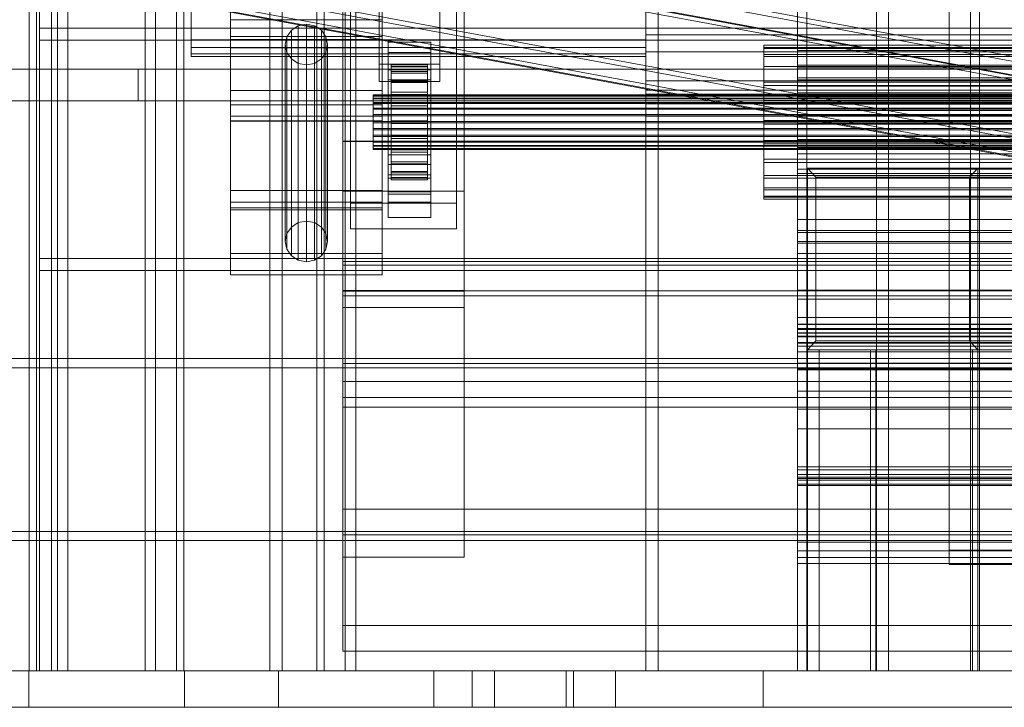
# Model space of a CAD drawing. Header units: millimetres. Extents: x -4395 to 65662, y -65530 to 6847.
# Tile 182 of 256: x -557 to -232, y -36000 to -35773. Entities that reach past the tile are written whole.
import ezdxf

# ---------------------------------------------------------------- set-up
doc = ezdxf.new("R2010")
doc.units = ezdxf.units.MM
for name, color, linetype, lineweight in [('COTAS_O', 1, 'Continuous', 0), ('frontal_C01', 7, 'Continuous', 0), ('frontal_C02', 7, 'Continuous', 0), ('frontal_C04', 7, 'Continuous', 0), ('frontal_C05', 7, 'Continuous', 0), ('frontal_C06', 7, 'Continuous', 0), ('frontal_C07', 7, 'Continuous', 0), ('frontal_mezcladora', 7, 'Continuous', 0), ('frontal_secador', 7, 'Continuous', 0)]:
    doc.layers.add(name, color=color, linetype=linetype, lineweight=lineweight)
doc.dimstyles.new('R19_100', dxfattribs={"dimtxt": 250, "dimasz": 150, "dimexe": 150, "dimexo": 80, "dimgap": 100, "dimtad": 1, "dimtih": 1, "dimtoh": 1, "dimdsep": 46, "dimcen": 0.09, "dimadec": 0, "dimazin": 0, "dimtfac": 1, "dimtdec": 4, "dimtofl": 0, "dimtmove": 0, "dimatfit": 3, "dimfxl": 1, "dimtolj": 1, "dimtzin": 0, "dimarcsym": 0})

# ---------------------------------------------------------------- blocks, each defined once
blk = doc.blocks.new('DIM_R33_45')
at = {"layer": 'COTAS_O'}
for p, q in [((-1850, -34800), (-1850, -35500)), ((-150, -34800), (-150, -35500)), ((-1850, -35500), (-1700, -35455)), ((-150, -35500), (-300, -35455)), ((-150, -35500), (-1850, -35500)), ((-1850, -35500), (-1700, -35545)), ((-150, -35500), (-300, -35545))]:
    blk.add_line(p, q, dxfattribs=at)
blk.add_text('1700 O', height=250, rotation=180, dxfattribs=at).set_placement((-1000, -35600))
blk = doc.blocks.new('DIM_R33_49')
at = {"layer": 'COTAS_O'}
for p, q in [((-1480, -35300), (-1330, -35255)), ((490, -35300), (340, -35255)), ((-1480, -36000), (-1480, -35300)), ((-1480, -35300), (490, -35300)), ((-1480, -35300), (-1330, -35345)), ((490, -35300), (340, -35345)), ((490, -36000), (490, -35300))]:
    blk.add_line(p, q, dxfattribs=at)
blk.add_text('1970 O', height=250, dxfattribs=at).set_placement((-495, -35200))
blk = doc.blocks.new('DIM_R33_51')
at = {"layer": 'COTAS_O'}
for p, q in [((-1400, -35300), (-1250, -35255)), ((1400, -35300), (1250, -35255)), ((-1400, -36000), (-1400, -35300)), ((-1400, -35300), (1400, -35300)), ((-1400, -35300), (-1250, -35345)), ((1400, -35300), (1250, -35345)), ((1400, -36000), (1400, -35300))]:
    blk.add_line(p, q, dxfattribs=at)
blk.add_text('2800 O', height=250, dxfattribs=at).set_placement((0, -35200))

msp = doc.modelspace()

# ---------------------------------------------------------------- linework, layer by layer
at = {"layer": 'frontal_C01'}
for p, q in [((-250, -33252.594), (-250, -35948.128)), ((-250, -35952.922), (-250, -33257.389)), ((-550, -35988), (-550, -34522.24)), ((-546, -35988), (-546, -34522.24)), ((-474, -34522.24), (-474, -35988)), ((-470, -35988), (-470, -34522.24)), ((-550, -35988), (-550, -35227.875)), ((-546, -35988), (-546, -35227.875)), ((-474, -35227.875), (-474, -35988)), ((-470, -35988), (-470, -35227.875)), ((-450, -35813.418), (-450, -35595.59)), ((-410, -35595.59), (-410, -35813.418)), ((-438, -35787.921), (-438, -35636.751)), ((-418, -35636.751), (-418, -35787.921)), ((-438, -35642.397), (-438, -35793.566)), ((-418, -35793.566), (-418, -35642.397)), ((-450, -35862.596), (-450, -35644.769)), ((-410, -35862.596), (-410, -35644.769)), ((-450, -35829.768), (-450, -35661.489)), ((-410, -35661.489), (-410, -35829.768)), ((-447.5, -35833.773), (-447.5, -35676.442)), ((-412.5, -35676.442), (-412.5, -35833.773)), ((-447.5, -35842.241), (-447.5, -35684.909)), ((-412.5, -35842.241), (-412.5, -35684.909)), ((-450, -35868.142), (-450, -35699.862)), ((-410, -35868.142), (-410, -35699.862)), ((-487, -35755.001), (-487, -35773.266)), ((-437, -35773.266), (-437, -35755.001)), ((-300, -35788.228), (-300, -35757.079)), ((-300, -35762.921), (-300, -35793.87)), ((-487, -35782.502), (-487, -35764.999)), ((-487, -35835.915), (-487, -35765.352)), ((-487, -35779.742), (-487, -35765.352)), ((-437, -35764.999), (-437, -35782.502)), ((-437, -35765.352), (-437, -35835.915)), ((-437, -35765.352), (-437, -35779.742)), ((-350, -35778.193), (-350, -35764.041)), ((-500, -35767.197), (-500, -35776.011)), ((-350, -35776.011), (-350, -35767.197)), ((-500, -35779.847), (-500, -35772.209)), ((-487, -35773.266), (-487, -35789.511)), ((-437, -35773.266), (-487, -35773.266)), ((-437, -35789.511), (-437, -35773.266)), ((-350, -35770.726), (-350, -35783.86)), ((-350, -35772.209), (-350, -35779.847)), ((-550, -35855.99), (-550, -35775.99)), ((-550, -35775.99), (550, -35775.99)), ((-550, -35779.99), (-550, -35775.99)), ((-500, -35776.011), (-500, -35782.387)), ((-350, -35776.011), (-500, -35776.011)), ((-466.95, -35776.69), (-468.467, -35778.868)), ((-464.679, -35775.234), (-466.95, -35776.69)), ((-466.95, -35841.608), (-466.95, -35776.69)), ((-462, -35774.723), (-464.679, -35775.234)), ((-464.679, -35840.153), (-464.679, -35775.234)), ((-459.321, -35775.234), (-462, -35774.723)), ((-462, -35839.641), (-462, -35774.723)), ((-457.05, -35776.69), (-459.321, -35775.234)), ((-459.321, -35840.153), (-459.321, -35775.234)), ((-455.533, -35778.868), (-457.05, -35776.69)), ((-457.05, -35841.608), (-457.05, -35776.69)), ((-350, -35782.387), (-350, -35776.011)), ((550, -35779.99), (-550, -35779.99)), ((-550, -35779.99), (-550, -35851.99)), ((-500, -35784.463), (-500, -35779.847)), ((-350, -35779.847), (-500, -35779.847)), ((-487, -35829.532), (-487, -35778.727)), ((-487, -35778.727), (-437, -35778.727)), ((-487, -35784.483), (-487, -35778.727)), ((-437, -35779.742), (-487, -35779.742)), ((-487, -35779.742), (-487, -35850.305)), ((-468.467, -35778.868), (-469, -35781.438)), ((-468.467, -35843.787), (-468.467, -35778.868)), ((-455, -35781.438), (-455.533, -35778.868)), ((-455.533, -35843.787), (-455.533, -35778.868)), ((-437, -35778.727), (-437, -35829.532)), ((-437, -35778.727), (-437, -35784.483)), ((-437, -35850.305), (-437, -35779.742)), ((-350, -35789.575), (-350, -35778.193)), ((350, -35778.193), (-350, -35778.193)), ((-350, -35779.847), (-350, -35784.463)), ((-500, -35782.387), (-500, -35785.355)), ((-350, -35782.387), (-500, -35782.387)), ((-487, -35796.58), (-487, -35782.502)), ((-437, -35782.502), (-487, -35782.502)), ((-487, -35833.37), (-487, -35782.564)), ((-487, -35782.564), (-437, -35782.564)), ((-487, -35806.548), (-487, -35782.564)), ((-469, -35781.438), (-468.467, -35784.008)), ((-469, -35846.357), (-469, -35781.438)), ((-455.533, -35784.008), (-455, -35781.438)), ((-455, -35781.438), (-455, -35846.357)), ((-437, -35782.502), (-437, -35796.58)), ((-437, -35782.564), (-437, -35833.37)), ((-437, -35782.564), (-437, -35806.548)), ((-435, -35784.084), (-435, -35780.697)), ((-435, -35780.697), (-421, -35780.697)), ((-435, -35820.989), (-435, -35780.697)), ((-421, -35780.697), (-421, -35784.084)), ((-421, -35780.697), (-421, -35820.989)), ((-350, -35785.355), (-350, -35782.387)), ((-311.15, -35782.685), (-311.15, -35781.66)), ((-311.15, -35781.66), (-311.15, -35782.365)), ((-311.15, -35781.66), (311.15, -35781.66)), ((-311.15, -35782.365), (-311.15, -35784.753)), ((-311.15, -35782.365), (311.15, -35782.365)), ((-311.15, -35785.371), (-311.15, -35782.685)), ((-311.15, -35782.685), (311.15, -35782.685)), ((-300, -35783.368), (-300, -35795.13)), ((300, -35783.368), (-300, -35783.368)), ((-300, -35783.368), (-300, -35793.087)), ((-500, -35785.355), (-500, -35784.463)), ((-350, -35784.463), (-500, -35784.463)), ((-350, -35785.355), (-500, -35785.355)), ((-437, -35784.483), (-487, -35784.483)), ((-487, -35784.483), (-487, -35835.289)), ((-468.467, -35784.008), (-466.95, -35786.187)), ((-468.467, -35848.927), (-468.467, -35784.008)), ((-466.95, -35786.187), (-464.679, -35787.643)), ((-466.95, -35851.105), (-466.95, -35786.187)), ((-459.321, -35787.643), (-457.05, -35786.187)), ((-457.05, -35786.187), (-455.533, -35784.008)), ((-457.05, -35851.105), (-457.05, -35786.187)), ((-455.533, -35848.927), (-455.533, -35784.008)), ((-437, -35835.289), (-437, -35784.483)), ((-421, -35784.084), (-435, -35784.084)), ((-435, -35784.084), (-435, -35824.376)), ((-421, -35824.376), (-421, -35784.084)), ((-350, -35783.86), (-350, -35793.362)), ((350, -35783.86), (-350, -35783.86)), ((-350, -35784.463), (-350, -35785.355)), ((-311.15, -35784.753), (-311.15, -35788.66)), ((-311.15, -35784.753), (311.15, -35784.753)), ((-311.15, -35789.534), (-311.15, -35785.371)), ((-311.15, -35785.371), (311.15, -35785.371)), ((-487, -35789.511), (-487, -35801.263)), ((-437, -35789.511), (-487, -35789.511)), ((-464.679, -35787.643), (-462, -35788.154)), ((-464.679, -35852.561), (-464.679, -35787.643)), ((-462, -35788.154), (-459.321, -35787.643)), ((-462, -35853.072), (-462, -35788.154)), ((-459.321, -35852.561), (-459.321, -35787.643)), ((-418, -35787.921), (-438, -35787.921)), ((-438, -35787.921), (-438, -35793.566)), ((-437, -35801.263), (-437, -35789.511)), ((-435, -35793.116), (-435, -35789.729)), ((-435, -35789.729), (-421, -35789.729)), ((-435, -35830.021), (-435, -35789.729)), ((-434, -35798.055), (-434, -35788.058)), ((-434, -35788.058), (-434, -35788.585)), ((-434, -35788.058), (-422, -35788.058)), ((-434, -35788.825), (-434, -35788.058)), ((-434, -35798.305), (-434, -35788.585)), ((-434, -35788.585), (-434, -35790.371)), ((-434, -35788.585), (-422, -35788.585)), ((-434, -35798.418), (-434, -35788.825)), ((-434, -35788.825), (-422, -35788.825)), ((-434, -35790.834), (-434, -35788.825)), ((-422, -35788.585), (-422, -35788.058)), ((-422, -35788.058), (-422, -35798.055)), ((-422, -35788.058), (-422, -35788.825)), ((-422, -35790.371), (-422, -35788.585)), ((-422, -35788.585), (-422, -35798.305)), ((-422, -35788.825), (-422, -35798.418)), ((-422, -35788.825), (-422, -35790.834)), ((-421, -35789.729), (-421, -35793.116)), ((-421, -35789.729), (-421, -35830.021)), ((-418, -35793.566), (-418, -35787.921)), ((-350, -35796.455), (-350, -35789.575)), ((350, -35789.575), (-350, -35789.575)), ((-311.15, -35788.66), (-311.15, -35793.821)), ((-311.15, -35788.66), (311.15, -35788.66)), ((-311.15, -35794.892), (-311.15, -35789.534)), ((-311.15, -35789.534), (311.15, -35789.534)), ((-300, -35817.453), (-300, -35788.228)), ((300, -35788.228), (-300, -35788.228)), ((-300, -35789.074), (300, -35789.074)), ((-300, -35803.186), (-300, -35789.074)), ((-300, -35798.667), (-300, -35789.074)), ((-421, -35793.116), (-435, -35793.116)), ((-435, -35793.116), (-435, -35833.408)), ((-434, -35799.151), (-434, -35790.371)), ((-434, -35790.371), (-434, -35793.294)), ((-434, -35790.371), (-422, -35790.371)), ((-434, -35799.37), (-434, -35790.834)), ((-434, -35790.834), (-422, -35790.834)), ((-434, -35793.948), (-434, -35790.834)), ((-422, -35793.294), (-422, -35790.371)), ((-422, -35790.371), (-422, -35799.151)), ((-422, -35790.834), (-422, -35799.37)), ((-422, -35790.834), (-422, -35793.948)), ((-421, -35833.408), (-421, -35793.116)), ((-300, -35807.524), (-300, -35792.371)), ((-300, -35792.371), (-300, -35797.359)), ((300, -35792.371), (-300, -35792.371)), ((-300, -35793.087), (300, -35793.087)), ((-300, -35804.849), (-300, -35793.087)), ((-438, -35793.566), (-418, -35793.566)), ((-434, -35800.535), (-434, -35793.294)), ((-434, -35793.294), (-434, -35797.155)), ((-434, -35793.294), (-422, -35793.294)), ((-434, -35800.845), (-434, -35793.948)), ((-434, -35793.948), (-422, -35793.948)), ((-434, -35797.956), (-434, -35793.948)), ((-422, -35797.155), (-422, -35793.294)), ((-422, -35793.294), (-422, -35800.535)), ((-422, -35793.948), (-422, -35800.845)), ((-422, -35793.948), (-422, -35797.956)), ((-350, -35793.362), (-350, -35797.784)), ((350, -35793.362), (-350, -35793.362)), ((-311.15, -35793.821), (-311.15, -35799.883)), ((-311.15, -35793.821), (311.15, -35793.821)), ((-311.15, -35801.077), (-311.15, -35794.892)), ((-311.15, -35794.892), (311.15, -35794.892)), ((-300, -35793.87), (-300, -35822.512)), ((300, -35793.87), (-300, -35793.87)), ((-300, -35795.13), (300, -35795.13)), ((-300, -35804.849), (-300, -35795.13)), ((-487, -35805.089), (-487, -35796.58)), ((-437, -35796.58), (-487, -35796.58)), ((-440, -35798.418), (-440, -35798.055)), ((-440, -35798.055), (-440, -35798.305)), ((-440, -35798.055), (440, -35798.055)), ((-440, -35798.305), (-440, -35799.151)), ((-440, -35798.305), (440, -35798.305)), ((-440, -35799.37), (-440, -35798.418)), ((-440, -35798.418), (440, -35798.418)), ((-440, -35799.151), (-440, -35800.535)), ((-440, -35799.151), (440, -35799.151)), ((-440, -35800.845), (-440, -35799.37)), ((-440, -35799.37), (440, -35799.37)), ((-437, -35796.58), (-437, -35805.089)), ((-434, -35802.364), (-434, -35797.155)), ((-434, -35797.155), (-434, -35801.69)), ((-434, -35797.155), (-422, -35797.155)), ((-434, -35802.743), (-434, -35797.956)), ((-434, -35797.956), (-422, -35797.956)), ((-434, -35802.583), (-434, -35797.956)), ((-434, -35798.305), (-434, -35798.055)), ((-422, -35798.055), (-434, -35798.055)), ((-434, -35798.055), (-434, -35798.418)), ((-434, -35799.151), (-434, -35798.305)), ((-422, -35798.305), (-434, -35798.305)), ((-422, -35798.418), (-434, -35798.418)), ((-434, -35798.418), (-434, -35799.37)), ((-434, -35800.535), (-434, -35799.151)), ((-422, -35799.151), (-434, -35799.151)), ((-422, -35799.37), (-434, -35799.37)), ((-434, -35799.37), (-434, -35800.845)), ((-422, -35801.69), (-422, -35797.155)), ((-422, -35797.155), (-422, -35802.364)), ((-422, -35797.956), (-422, -35802.743)), ((-422, -35797.956), (-422, -35802.583)), ((-422, -35798.055), (-422, -35798.305)), ((-422, -35798.418), (-422, -35798.055)), ((-422, -35798.305), (-422, -35799.151)), ((-422, -35799.37), (-422, -35798.418)), ((-422, -35799.151), (-422, -35800.535)), ((-422, -35800.845), (-422, -35799.37)), ((-350, -35797.784), (-350, -35796.455)), ((350, -35796.455), (-350, -35796.455)), ((350, -35797.784), (-350, -35797.784)), ((-300, -35797.359), (-300, -35814.848)), ((-300, -35797.359), (300, -35797.359)), ((-300, -35798.667), (-300, -35812.78)), ((300, -35798.667), (-300, -35798.667)), ((-487, -35801.263), (-487, -35806.733)), ((-437, -35801.263), (-487, -35801.263)), ((-440, -35800.535), (-440, -35802.364)), ((-440, -35800.535), (440, -35800.535)), ((-440, -35802.743), (-440, -35800.845)), ((-440, -35800.845), (440, -35800.845)), ((-440, -35802.364), (-440, -35804.512)), ((-440, -35802.364), (440, -35802.364)), ((-440, -35804.935), (-440, -35802.743)), ((-440, -35802.743), (440, -35802.743)), ((-437, -35806.733), (-437, -35801.263)), ((-434, -35802.364), (-434, -35800.535)), ((-422, -35800.535), (-434, -35800.535)), ((-422, -35800.845), (-434, -35800.845)), ((-434, -35800.845), (-434, -35802.743)), ((-434, -35801.69), (-434, -35804.512)), ((-422, -35801.69), (-434, -35801.69)), ((-434, -35801.69), (-434, -35806.59)), ((-434, -35804.512), (-434, -35802.364)), ((-422, -35802.364), (-434, -35802.364)), ((-434, -35804.935), (-434, -35802.583)), ((-434, -35802.583), (-422, -35802.583)), ((-434, -35807.515), (-434, -35802.583)), ((-422, -35802.743), (-434, -35802.743)), ((-434, -35802.743), (-434, -35804.935)), ((-422, -35800.535), (-422, -35802.364)), ((-422, -35802.743), (-422, -35800.845)), ((-422, -35804.512), (-422, -35801.69)), ((-422, -35806.59), (-422, -35801.69)), ((-422, -35802.364), (-422, -35804.512)), ((-422, -35802.583), (-422, -35804.935)), ((-422, -35802.583), (-422, -35807.515)), ((-422, -35804.935), (-422, -35802.743)), ((-311.15, -35799.883), (-311.15, -35806.434)), ((311.15, -35799.883), (-311.15, -35799.883)), ((-311.15, -35807.671), (-311.15, -35801.077)), ((-311.15, -35801.077), (311.15, -35801.077)), ((-300, -35800.454), (-300, -35815.411)), ((-300, -35806.689), (-300, -35800.454)), ((-300, -35800.454), (300, -35800.454)), ((-487, -35806.733), (-487, -35805.089)), ((-437, -35805.089), (-487, -35805.089)), ((-440, -35804.512), (-440, -35806.833)), ((440, -35804.512), (-440, -35804.512)), ((-440, -35807.271), (-440, -35804.935)), ((-440, -35804.935), (440, -35804.935)), ((-437, -35805.089), (-437, -35806.733)), ((-434, -35804.512), (-422, -35804.512)), ((-434, -35806.833), (-434, -35804.512)), ((-422, -35804.935), (-434, -35804.935)), ((-434, -35804.935), (-434, -35807.271)), ((-422, -35804.512), (-422, -35806.833)), ((-422, -35807.271), (-422, -35804.935)), ((300, -35803.186), (-300, -35803.186)), ((-300, -35803.186), (-300, -35812.78)), ((300, -35804.849), (-300, -35804.849)), ((-437, -35806.548), (-487, -35806.548)), ((-487, -35806.548), (-487, -35857.353)), ((-437, -35806.733), (-487, -35806.733)), ((-440, -35806.833), (-440, -35809.169)), ((-440, -35806.833), (440, -35806.833)), ((-440, -35809.593), (-440, -35807.271)), ((-440, -35807.271), (440, -35807.271)), ((-440, -35809.169), (-440, -35811.361)), ((-440, -35809.169), (440, -35809.169)), ((-437, -35857.353), (-437, -35806.548)), ((-434, -35806.833), (-434, -35806.59)), ((-434, -35806.59), (-434, -35811.522)), ((-434, -35806.59), (-422, -35806.59)), ((-434, -35809.169), (-434, -35806.833)), ((-422, -35806.833), (-434, -35806.833)), ((-434, -35807.271), (-434, -35807.515)), ((-422, -35807.271), (-434, -35807.271)), ((-434, -35807.271), (-434, -35809.593)), ((-434, -35807.515), (-422, -35807.515)), ((-434, -35812.415), (-434, -35807.515)), ((-434, -35811.361), (-434, -35809.169)), ((-434, -35809.169), (-434, -35811.522)), ((-422, -35809.169), (-434, -35809.169)), ((-422, -35811.522), (-422, -35806.59)), ((-422, -35806.59), (-422, -35806.833)), ((-422, -35806.833), (-422, -35809.169)), ((-422, -35807.515), (-422, -35807.271)), ((-422, -35809.593), (-422, -35807.271)), ((-422, -35807.515), (-422, -35812.415)), ((-422, -35811.522), (-422, -35809.169)), ((-422, -35809.169), (-422, -35811.361)), ((-311.15, -35806.434), (-311.15, -35813.027)), ((-311.15, -35806.434), (311.15, -35806.434)), ((-311.15, -35814.222), (-311.15, -35807.671)), ((-311.15, -35807.671), (311.15, -35807.671)), ((-300, -35823.951), (-300, -35806.689)), ((300, -35806.689), (-300, -35806.689)), ((-300, -35814.848), (-300, -35807.524)), ((-300, -35807.524), (300, -35807.524)), ((-440, -35811.741), (-440, -35809.593)), ((-440, -35809.593), (440, -35809.593)), ((-440, -35811.361), (-440, -35813.26)), ((-440, -35811.361), (440, -35811.361)), ((-440, -35813.569), (-440, -35811.741)), ((-440, -35811.741), (440, -35811.741)), ((-434, -35809.593), (-434, -35812.415)), ((-422, -35809.593), (-434, -35809.593)), ((-434, -35809.593), (-434, -35811.741)), ((-434, -35813.26), (-434, -35811.361)), ((-434, -35811.361), (-434, -35816.149)), ((-422, -35811.361), (-434, -35811.361)), ((-434, -35811.522), (-434, -35816.149)), ((-434, -35811.522), (-422, -35811.522)), ((-434, -35811.741), (-434, -35816.95)), ((-422, -35811.741), (-434, -35811.741)), ((-434, -35811.741), (-434, -35813.569)), ((-434, -35812.415), (-422, -35812.415)), ((-434, -35816.95), (-434, -35812.415)), ((-422, -35812.415), (-422, -35809.593)), ((-422, -35811.741), (-422, -35809.593)), ((-422, -35816.149), (-422, -35811.361)), ((-422, -35811.361), (-422, -35813.26)), ((-422, -35816.149), (-422, -35811.522)), ((-422, -35816.95), (-422, -35811.741)), ((-422, -35813.569), (-422, -35811.741)), ((-422, -35812.415), (-422, -35816.95)), ((-410, -35813.274), (-450, -35813.274)), ((-450, -35813.274), (-450, -35862.74)), ((-450, -35900.969), (-450, -35813.274)), ((-450, -35862.596), (-450, -35813.418)), ((-450, -35813.418), (-410, -35813.418)), ((-440, -35813.26), (-440, -35814.735)), ((-440, -35813.26), (440, -35813.26)), ((-440, -35814.954), (-440, -35813.569)), ((-440, -35813.569), (440, -35813.569)), ((-440, -35814.735), (-440, -35815.686)), ((-440, -35814.735), (440, -35814.735)), ((-440, -35815.8), (-440, -35814.954)), ((-440, -35814.954), (440, -35814.954)), ((-440, -35815.686), (-440, -35816.05)), ((-440, -35815.686), (440, -35815.686)), ((-440, -35816.05), (-440, -35815.8)), ((-440, -35815.8), (440, -35815.8)), ((-434, -35814.735), (-434, -35813.26)), ((-434, -35813.26), (-434, -35820.156)), ((-422, -35813.26), (-434, -35813.26)), ((-434, -35813.569), (-434, -35820.81)), ((-422, -35813.569), (-434, -35813.569)), ((-434, -35813.569), (-434, -35814.954)), ((-434, -35815.686), (-434, -35814.735)), ((-434, -35814.735), (-434, -35823.271)), ((-422, -35814.735), (-434, -35814.735)), ((-434, -35814.954), (-434, -35823.733)), ((-422, -35814.954), (-434, -35814.954)), ((-434, -35814.954), (-434, -35815.8)), ((-434, -35816.05), (-434, -35815.686)), ((-434, -35815.686), (-434, -35825.28)), ((-422, -35815.686), (-434, -35815.686)), ((-434, -35815.8), (-434, -35825.519)), ((-422, -35815.8), (-434, -35815.8)), ((-434, -35815.8), (-434, -35816.05)), ((-422, -35820.156), (-422, -35813.26)), ((-422, -35813.26), (-422, -35814.735)), ((-422, -35820.81), (-422, -35813.569)), ((-422, -35814.954), (-422, -35813.569)), ((-422, -35823.271), (-422, -35814.735)), ((-422, -35814.735), (-422, -35815.686)), ((-422, -35823.733), (-422, -35814.954)), ((-422, -35815.8), (-422, -35814.954)), ((-422, -35825.28), (-422, -35815.686)), ((-422, -35815.686), (-422, -35816.05)), ((-422, -35825.519), (-422, -35815.8)), ((-422, -35816.05), (-422, -35815.8)), ((-410, -35862.74), (-410, -35813.274)), ((-410, -35813.274), (-410, -35900.969)), ((-410, -35813.418), (-410, -35862.596)), ((-311.15, -35813.027), (-311.15, -35819.213)), ((-311.15, -35813.027), (311.15, -35813.027)), ((-311.15, -35820.284), (-311.15, -35814.222)), ((-311.15, -35814.222), (311.15, -35814.222)), ((-300, -35812.78), (300, -35812.78)), ((300, -35814.848), (-300, -35814.848)), ((-300, -35815.411), (-300, -35823.951)), ((300, -35815.411), (-300, -35815.411)), ((-440, -35816.05), (440, -35816.05)), ((-435, -35830.812), (-435, -35817.829)), ((-435, -35817.829), (-421, -35817.829)), ((-435, -35825.503), (-435, -35817.829)), ((-434, -35816.05), (-434, -35826.047)), ((-422, -35816.05), (-434, -35816.05)), ((-434, -35816.149), (-434, -35820.156)), ((-434, -35816.149), (-422, -35816.149)), ((-434, -35816.95), (-422, -35816.95)), ((-434, -35820.81), (-434, -35816.95)), ((-422, -35826.047), (-422, -35816.05)), ((-422, -35820.156), (-422, -35816.149)), ((-422, -35816.95), (-422, -35820.81)), ((-421, -35817.829), (-421, -35830.812)), ((-421, -35817.829), (-421, -35825.503)), ((-300, -35842.762), (-300, -35817.453)), ((300, -35817.453), (-300, -35817.453)), ((-421, -35820.989), (-435, -35820.989)), ((-435, -35820.989), (-435, -35824.376)), ((-434, -35820.156), (-434, -35823.271)), ((-434, -35820.156), (-422, -35820.156)), ((-434, -35820.81), (-422, -35820.81)), ((-434, -35823.733), (-434, -35820.81)), ((-422, -35823.271), (-422, -35820.156)), ((-422, -35820.81), (-422, -35823.733)), ((-421, -35824.376), (-421, -35820.989)), ((-311.15, -35819.213), (-311.15, -35824.57)), ((-311.15, -35819.213), (311.15, -35819.213)), ((-311.15, -35825.445), (-311.15, -35820.284)), ((-311.15, -35820.284), (311.15, -35820.284)), ((-435, -35824.376), (-421, -35824.376)), ((-421, -35825.503), (-435, -35825.503)), ((-435, -35825.503), (-435, -35838.487)), ((-434, -35823.271), (-434, -35825.28)), ((-434, -35823.271), (-422, -35823.271)), ((-434, -35823.733), (-422, -35823.733)), ((-434, -35825.519), (-434, -35823.733)), ((-434, -35825.28), (-434, -35826.047)), ((-434, -35825.28), (-422, -35825.28)), ((-434, -35825.519), (-422, -35825.519)), ((-434, -35826.047), (-434, -35825.519)), ((-422, -35825.28), (-422, -35823.271)), ((-422, -35823.733), (-422, -35825.519)), ((-422, -35826.047), (-422, -35825.28)), ((-422, -35825.519), (-422, -35826.047)), ((-421, -35838.487), (-421, -35825.503)), ((-311.15, -35824.57), (-311.15, -35828.734)), ((-311.15, -35824.57), (311.15, -35824.57)), ((-311.15, -35829.352), (-311.15, -35825.445)), ((-311.15, -35825.445), (311.15, -35825.445)), ((-300, -35822.512), (-300, -35846.893)), ((300, -35822.512), (-300, -35822.512)), ((-300, -35823.951), (300, -35823.951)), ((-434, -35826.047), (-422, -35826.047)), ((-311.15, -35828.734), (-311.15, -35831.42)), ((-311.15, -35828.734), (311.15, -35828.734)), ((-437, -35829.532), (-487, -35829.532)), ((-487, -35829.532), (-487, -35835.289)), ((-450, -35868.142), (-450, -35829.768)), ((-450, -35829.768), (-410, -35829.768)), ((-437, -35835.289), (-437, -35829.532)), ((-421, -35830.021), (-435, -35830.021)), ((-435, -35830.021), (-435, -35833.408)), ((-421, -35830.812), (-435, -35830.812)), ((-435, -35830.812), (-435, -35838.487)), ((-421, -35833.408), (-421, -35830.021)), ((-421, -35838.487), (-421, -35830.812)), ((-410, -35829.768), (-410, -35868.142)), ((-311.15, -35831.74), (-311.15, -35829.352)), ((-311.15, -35829.352), (311.15, -35829.352)), ((-311.15, -35831.42), (-311.15, -35832.445)), ((-311.15, -35831.42), (311.15, -35831.42)), ((-311.15, -35832.445), (-311.15, -35831.74)), ((-311.15, -35831.74), (311.15, -35831.74)), ((-437, -35833.37), (-487, -35833.37)), ((-487, -35833.37), (-487, -35857.353)), ((-487, -35835.289), (-437, -35835.289)), ((-412.5, -35833.773), (-447.5, -35833.773)), ((-447.5, -35833.773), (-447.5, -35842.241)), ((-437, -35857.353), (-437, -35833.37)), ((-435, -35833.408), (-421, -35833.408)), ((-412.5, -35842.241), (-412.5, -35833.773)), ((-311.15, -35832.445), (311.15, -35832.445)), ((-437, -35835.915), (-487, -35835.915)), ((-487, -35835.915), (-487, -35850.305)), ((-437, -35850.305), (-437, -35835.915)), ((-435, -35838.487), (-421, -35838.487)), ((-468.467, -35843.787), (-466.95, -35841.608)), ((-466.95, -35841.608), (-464.679, -35840.153)), ((-464.679, -35840.153), (-462, -35839.641)), ((-462, -35839.641), (-459.321, -35840.153)), ((-459.321, -35840.153), (-457.05, -35841.608)), ((-457.05, -35841.608), (-455.533, -35843.787)), ((-300, -35839.142), (-300, -35873.626)), ((300, -35839.142), (-300, -35839.142)), ((-300, -35839.142), (-300, -35846.383)), ((-469, -35846.357), (-468.467, -35843.787)), ((-455.533, -35843.787), (-455, -35846.357)), ((-447.5, -35842.241), (-412.5, -35842.241)), ((-300, -35862.432), (-300, -35842.762)), ((300, -35842.762), (-300, -35842.762)), ((-300, -35843.445), (300, -35843.445)), ((-300, -35879.65), (-300, -35843.445)), ((-300, -35850.341), (-300, -35843.445)), ((-468.467, -35848.927), (-469, -35846.357)), ((-455, -35846.357), (-455.533, -35848.927)), ((-300, -35846.383), (300, -35846.383)), ((-300, -35880.867), (-300, -35846.383)), ((-300, -35846.893), (-300, -35865.353)), ((300, -35846.893), (-300, -35846.893)), ((-487, -35850.305), (-437, -35850.305)), ((-466.95, -35851.105), (-468.467, -35848.927)), ((-464.679, -35852.561), (-466.95, -35851.105)), ((-457.05, -35851.105), (-459.321, -35852.561)), ((-455.533, -35848.927), (-457.05, -35851.105)), ((-300, -35850.341), (-300, -35886.547)), ((300, -35850.341), (-300, -35850.341)), ((-550, -35851.99), (550, -35851.99)), ((-550, -35855.99), (-550, -35851.99)), ((-462, -35853.072), (-464.679, -35852.561)), ((-459.321, -35852.561), (-462, -35853.072)), ((-450, -35864.295), (-450, -35853.005)), ((-450, -35853.005), (450, -35853.005)), ((-450, -35886.582), (-450, -35853.005)), ((-450, -35862.656), (-450, -35854.189)), ((-450, -35854.189), (450, -35854.189)), ((-450, -35892.562), (-450, -35854.189)), ((-550, -35988), (-550, -35855.99)), ((-550, -35855.99), (-546, -35855.99)), ((-470, -35855.99), (-550, -35855.99)), ((-550, -35855.99), (550, -35855.99)), ((-546, -35988), (-546, -35855.99)), ((-546, -35855.99), (-474, -35855.99)), ((-487, -35857.353), (-437, -35857.353)), ((-474, -35855.99), (-474, -35988)), ((-470, -35855.99), (-474, -35855.99)), ((-470, -35988), (-470, -35855.99)), ((-410, -35862.596), (-450, -35862.596)), ((450, -35862.656), (-450, -35862.656)), ((-450, -35862.656), (-450, -35901.03)), ((-450, -35862.74), (-410, -35862.74)), ((-450, -35950.436), (-450, -35862.74)), ((450, -35864.295), (-450, -35864.295)), ((-450, -35864.295), (-450, -35897.872)), ((-410, -35950.436), (-410, -35862.74)), ((-300, -35875.121), (-300, -35862.432)), ((300, -35862.432), (-300, -35862.432)), ((-300, -35865.353), (-300, -35876.633)), ((300, -35865.353), (-300, -35865.353)), ((-410, -35868.142), (-450, -35868.142)), ((-300, -35882.768), (-300, -35871.478)), ((-300, -35871.478), (-300, -35888.659)), ((300, -35871.478), (-300, -35871.478)), ((-300, -35873.626), (300, -35873.626)), ((-300, -35880.867), (-300, -35873.626)), ((-300, -35873.71), (-300, -35921.676)), ((300, -35873.71), (-300, -35873.71)), ((-300, -35873.71), (-300, -35876.532)), ((-300, -35879.964), (-300, -35875.121)), ((300, -35875.121), (-300, -35875.121)), ((-300, -35875.457), (300, -35875.457)), ((-300, -35924.054), (-300, -35875.457)), ((-300, -35877.809), (-300, -35875.457)), ((-300, -35876.532), (300, -35876.532)), ((-300, -35924.499), (-300, -35876.532)), ((-300, -35876.633), (-300, -35879.964)), ((300, -35876.633), (-300, -35876.633)), ((-300, -35877.593), (-300, -35888.345)), ((-300, -35895.716), (-300, -35877.593)), ((-300, -35877.593), (300, -35877.593)), ((-300, -35877.809), (-300, -35926.406)), ((300, -35877.809), (-300, -35877.809)), ((300, -35879.65), (-300, -35879.65)), ((-300, -35879.65), (-300, -35886.547)), ((300, -35879.964), (-300, -35879.964)), ((300, -35880.867), (-300, -35880.867)), ((-300, -35901.689), (-300, -35882.768)), ((-300, -35882.768), (300, -35882.768)), ((450, -35886.582), (-450, -35886.582)), ((-450, -35886.582), (-450, -35897.872)), ((-300, -35886.547), (300, -35886.547)), ((-300, -35888.345), (-300, -35908.126)), ((300, -35888.345), (-300, -35888.345)), ((-300, -35888.659), (-300, -35901.689)), ((-300, -35888.659), (300, -35888.659)), ((450, -35892.562), (-450, -35892.562)), ((-450, -35892.562), (-450, -35901.03)), ((-300, -35908.126), (-300, -35895.716)), ((300, -35895.716), (-300, -35895.716)), ((-450, -35897.872), (450, -35897.872)), ((-450, -35950.436), (-450, -35900.969)), ((-450, -35900.969), (-410, -35900.969)), ((-450, -35901.03), (450, -35901.03)), ((-410, -35900.969), (-410, -35950.436)), ((300, -35901.689), (-300, -35901.689)), ((-300, -35908.126), (300, -35908.126)), ((-300, -35925.116), (-300, -35920.716)), ((-300, -35920.716), (-300, -35945.485)), ((300, -35920.716), (-300, -35920.716)), ((-300, -35921.676), (300, -35921.676)), ((-300, -35924.499), (-300, -35921.676)), ((-300, -35923.222), (-300, -35926.89)), ((-300, -35948.378), (-300, -35923.222)), ((-300, -35923.222), (300, -35923.222)), ((300, -35924.054), (-300, -35924.054)), ((-300, -35924.054), (-300, -35926.406)), ((300, -35924.499), (-300, -35924.499)), ((-300, -35950.564), (-300, -35925.116)), ((-300, -35925.116), (300, -35925.116)), ((-300, -35926.406), (300, -35926.406)), ((-300, -35926.89), (-300, -35952.61)), ((300, -35926.89), (-300, -35926.89)), ((-450, -35943.099), (-450, -35934.631)), ((-450, -35934.631), (450, -35934.631)), ((-450, -35973.005), (-450, -35934.631)), ((450, -35943.099), (-450, -35943.099)), ((-450, -35943.099), (-450, -35981.472)), ((-300, -35945.485), (-300, -35950.564)), ((-300, -35945.485), (300, -35945.485)), ((-300, -35952.61), (-300, -35948.378)), ((300, -35948.378), (-300, -35948.378)), ((-250, -35948.128), (250, -35948.128)), ((-250, -35952.922), (-250, -35948.128)), ((-410, -35950.436), (-450, -35950.436)), ((300, -35950.564), (-300, -35950.564)), ((-300, -35952.61), (300, -35952.61)), ((250, -35952.922), (-250, -35952.922)), ((450, -35973.005), (-450, -35973.005)), ((-450, -35973.005), (-450, -35981.472)), ((-450, -35981.472), (450, -35981.472)), ((-600, -35988), (-420, -35988)), ((-550, -35988), (-546, -35988)), ((-550, -35988), (-470, -35988)), ((-474, -35988), (-546, -35988)), ((-474, -35988), (-470, -35988)), ((-420, -36000), (-420, -35988)), ((-600, -36000), (-420, -36000))]:
    msp.add_line(p, q, dxfattribs=at)
at = {"layer": 'frontal_C02'}
for p, q in [((-550, -35988), (-550, -34033.402)), ((-546, -35988), (-546, -34033.402)), ((-474, -34033.402), (-474, -35988)), ((-470, -35988), (-470, -34033.402)), ((-550, -35988), (-550, -34838.141)), ((-546, -35988), (-546, -34838.141)), ((-474, -34838.141), (-474, -35988)), ((-470, -35988), (-470, -34838.141)), ((-550, -35988), (-550, -35601.723)), ((-546, -35988), (-546, -35601.723)), ((-474, -35601.723), (-474, -35988)), ((-470, -35988), (-470, -35601.723)), ((-600, -35988), (-420, -35988)), ((-550, -35988), (-546, -35988)), ((-550, -35988), (-470, -35988)), ((-474, -35988), (-546, -35988)), ((-474, -35988), (-470, -35988)), ((-420, -36000), (-420, -35988)), ((-600, -36000), (-420, -36000))]:
    msp.add_line(p, q, dxfattribs=at)
at = {"layer": 'frontal_C04'}
for p, q in [((-350, -35988), (-350, -34765.256)), ((-346, -35988), (-346, -34765.256)), ((-274, -34765.256), (-274, -35988)), ((-270, -35988), (-270, -34765.256)), ((-350, -35805), (-350, -35725)), ((-350, -35729), (-350, -35801)), ((-350, -35801), (350, -35801)), ((-350, -35805), (-350, -35801)), ((-350, -35988), (-350, -35805)), ((-350, -35805), (-346, -35805)), ((-270, -35805), (-350, -35805)), ((-350, -35805), (350, -35805)), ((-346, -35988), (-346, -35805)), ((-346, -35805), (-274, -35805)), ((-274, -35805), (-274, -35988)), ((-270, -35805), (-274, -35805)), ((-270, -35988), (-270, -35805)), ((-400, -35988), (-220, -35988)), ((-400, -36000), (-400, -35988)), ((-350, -35988), (-346, -35988)), ((-350, -35988), (-270, -35988)), ((-274, -35988), (-346, -35988)), ((-274, -35988), (-270, -35988)), ((-400, -36000), (-220, -36000))]:
    msp.add_line(p, q, dxfattribs=at)
at = {"layer": 'frontal_C05'}
for p, q in [((-300, -35988), (-300, -34852)), ((-297, -35988), (-297, -34852)), ((-243, -34852), (-243, -35988)), ((-240, -35988), (-240, -34852)), ((-360, -35988), (-180, -35988)), ((-360, -36000), (-360, -35988)), ((-300, -35988), (-297, -35988)), ((-300, -35988), (-240, -35988)), ((-243, -35988), (-297, -35988)), ((-243, -35988), (-240, -35988)), ((-360, -36000), (-180, -36000))]:
    msp.add_line(p, q, dxfattribs=at)
at = {"layer": 'frontal_C06'}
for p, q in [((-1489.11, -35579.047), (-9.761, -35853.001)), ((-1.078, -35853.001), (-1480.427, -35579.047)), ((-10.724, -35858.912), (-1490.073, -35584.959)), ((-1488.684, -35584.959), (-9.335, -35858.912)), ((-1481.39, -35584.959), (-2.041, -35858.912)), ((-167.79, -35829.826), (-1274.648, -35624.852)), ((-1273.259, -35624.852), (-166.401, -35829.826)), ((-825.286, -35676.572), (127.428, -35853.001)), ((136.111, -35853.001), (-816.603, -35676.572)), ((126.465, -35858.912), (-826.249, -35682.484)), ((133.759, -35858.912), (-818.955, -35682.484)), ((-23.308, -35829.826), (-818.955, -35682.484)), ((-817.566, -35682.484), (135.148, -35858.912)), ((-817.566, -35682.484), (-21.918, -35829.826)), ((-88.401, -35822.145), (-296.789, -35822.145)), ((-296.789, -35822.145), (-296.789, -35882.145)), ((-296.789, -35822.145), (-293.976, -35825.145)), ((-240.524, -35822.145), (-296.789, -35822.145)), ((-240.524, -35822.145), (-243.337, -35825.145)), ((-32.136, -35822.145), (-240.524, -35822.145)), ((-240.524, -35882.145), (-240.524, -35822.145)), ((-293.976, -35879.145), (-293.976, -35825.145)), ((-293.976, -35825.145), (-85.587, -35825.145)), ((-293.976, -35825.145), (-243.337, -35825.145)), ((-243.337, -35825.145), (-34.949, -35825.145)), ((-243.337, -35825.145), (-243.337, -35879.145)), ((-296.789, -35882.145), (-293.976, -35879.145)), ((-243.337, -35879.145), (-293.976, -35879.145)), ((-293.976, -35879.145), (-85.587, -35879.145)), ((-34.949, -35879.145), (-243.337, -35879.145)), ((-243.337, -35879.145), (-240.524, -35882.145)), ((-296.789, -35988), (-296.789, -35882.145)), ((-296.789, -35882.145), (-275.95, -35882.145)), ((-296.789, -35882.145), (-292.934, -35882.145)), ((-240.524, -35882.145), (-296.789, -35882.145)), ((-88.401, -35882.145), (-296.789, -35882.145)), ((-274.179, -35882.145), (-292.934, -35882.145)), ((-292.934, -35882.145), (-292.934, -35988)), ((-292.934, -35882.145), (-242.296, -35882.145)), ((-275.95, -35988), (-275.95, -35882.145)), ((-275.95, -35882.145), (-219.685, -35882.145)), ((-275.95, -35882.145), (-274.179, -35882.145)), ((-223.541, -35882.145), (-274.179, -35882.145)), ((-274.179, -35882.145), (-274.179, -35988)), ((-242.296, -35882.145), (-242.296, -35988)), ((-240.524, -35882.145), (-242.296, -35882.145)), ((-242.296, -35882.145), (-223.541, -35882.145)), ((-240.524, -35988), (-240.524, -35882.145)), ((-219.685, -35882.145), (-240.524, -35882.145)), ((-240.524, -35882.145), (-32.136, -35882.145)), ((-311.376, -35988), (-373.893, -35988)), ((-373.893, -35988), (-205.098, -35988)), ((-373.893, -35988), (-373.893, -36000)), ((-142.582, -35988), (-311.376, -35988)), ((-311.376, -36000), (-311.376, -35988)), ((-275.95, -35988), (-296.789, -35988)), ((-292.934, -35988), (-296.789, -35988)), ((-296.789, -35988), (-240.524, -35988)), ((-292.934, -35988), (-274.179, -35988)), ((-242.296, -35988), (-292.934, -35988)), ((-219.685, -35988), (-275.95, -35988)), ((-274.179, -35988), (-275.95, -35988)), ((-274.179, -35988), (-223.541, -35988)), ((-242.296, -35988), (-240.524, -35988)), ((-223.541, -35988), (-242.296, -35988)), ((-240.524, -35988), (-219.685, -35988)), ((-205.098, -36000), (-373.893, -36000)), ((-373.893, -36000), (-311.376, -36000)), ((-311.376, -36000), (-142.582, -36000))]:
    msp.add_line(p, q, dxfattribs=at)
at = {"layer": 'frontal_C07'}
for p, q in [((-553.419, -35988), (-553.419, -34013.117)), ((-550.982, -34013.117), (-550.982, -35988)), ((-544.094, -34013.117), (-544.094, -35988)), ((-540.621, -35988), (-540.621, -34013.117)), ((-515.193, -35988), (-515.193, -34841.243)), ((-511.72, -34841.243), (-511.72, -35988)), ((-504.832, -35988), (-504.832, -34841.243)), ((-502.395, -34841.243), (-502.395, -35988)), ((-458.531, -35988), (-458.531, -34841.243)), ((-456.094, -34841.243), (-456.094, -35988)), ((-449.206, -34841.243), (-449.206, -35988)), ((-445.733, -35988), (-445.733, -34841.243)), ((-679.54, -35988), (-502.244, -35988)), ((-471.162, -35988), (-648.458, -35988)), ((-610.081, -35988), (-550.982, -35988)), ((-553.419, -35988), (-606.608, -35988)), ((-540.621, -35988), (-599.72, -35988)), ((-597.283, -35988), (-544.094, -35988)), ((-553.57, -35988), (-584.653, -35988)), ((-584.653, -35988), (-407.357, -35988)), ((-376.274, -35988), (-553.57, -35988)), ((-553.57, -35988), (-553.57, -36000)), ((-544.094, -35988), (-553.419, -35988)), ((-550.982, -35988), (-553.419, -35988)), ((-550.982, -35988), (-540.621, -35988)), ((-544.094, -35988), (-540.621, -35988)), ((-504.832, -35988), (-515.193, -35988)), ((-511.72, -35988), (-515.193, -35988)), ((-515.193, -35988), (-456.094, -35988)), ((-511.72, -35988), (-502.395, -35988)), ((-458.531, -35988), (-511.72, -35988)), ((-445.733, -35988), (-504.832, -35988)), ((-502.395, -35988), (-504.832, -35988)), ((-502.395, -35988), (-449.206, -35988)), ((-502.244, -35988), (-471.162, -35988)), ((-502.244, -35988), (-502.244, -36000)), ((-471.162, -36000), (-471.162, -35988)), ((-449.206, -35988), (-458.531, -35988)), ((-456.094, -35988), (-458.531, -35988)), ((-456.094, -35988), (-445.733, -35988)), ((-449.206, -35988), (-445.733, -35988)), ((-407.357, -35988), (-376.274, -35988)), ((-407.357, -35988), (-407.357, -36000)), ((-376.274, -36000), (-376.274, -35988)), ((-502.244, -36000), (-679.54, -36000)), ((-648.458, -36000), (-471.162, -36000)), ((-407.357, -36000), (-584.653, -36000)), ((-584.653, -36000), (-553.57, -36000)), ((-553.57, -36000), (-376.274, -36000)), ((-471.162, -36000), (-502.244, -36000)), ((-376.274, -36000), (-407.357, -36000))]:
    msp.add_line(p, q, dxfattribs=at)
at = {"layer": 'frontal_mezcladora'}
for p, q in [((-750, -35789.5), (750, -35789.5)), ((-582.5, -35789.5), (-517.5, -35789.5)), ((-517.5, -35800), (-517.5, -35789.5)), ((-750, -35800), (750, -35800)), ((-582.5, -35800), (-517.5, -35800))]:
    msp.add_line(p, q, dxfattribs=at)
at = {"layer": 'frontal_secador'}
for p, q in [((-1265, -35885), (1265, -35885)), ((-1265, -35888), (1265, -35888)), ((-1265, -35942), (1265, -35942)), ((-1265, -35945), (1265, -35945)), ((-1400, -36000), (1400, -36000))]:
    msp.add_line(p, q, dxfattribs=at)

# ---------------------------------------------------------------- dimensions: what is measured, and where the dimension line sits
at = {"layer": 'COTAS_O'}
for p1, p2, picture, middle in [((-150, -34800), (-1850, -34800), 'DIM_R33_45', (-1000, -35500)), ((-1480, -36000), (490, -36000), 'DIM_R33_49', (-495, -35300)), ((-1400, -36000), (1400, -36000), 'DIM_R33_51', (0, -35300))]:
    dim = msp.add_aligned_dim(p1=p1, p2=p2, distance=700, text='<> O', dimstyle='R19_100', dxfattribs=at)
    dim.commit()
    dim.dimension.update_dxf_attribs({"geometry": picture, "text_midpoint": middle})

doc.saveas('drawing.dxf')
